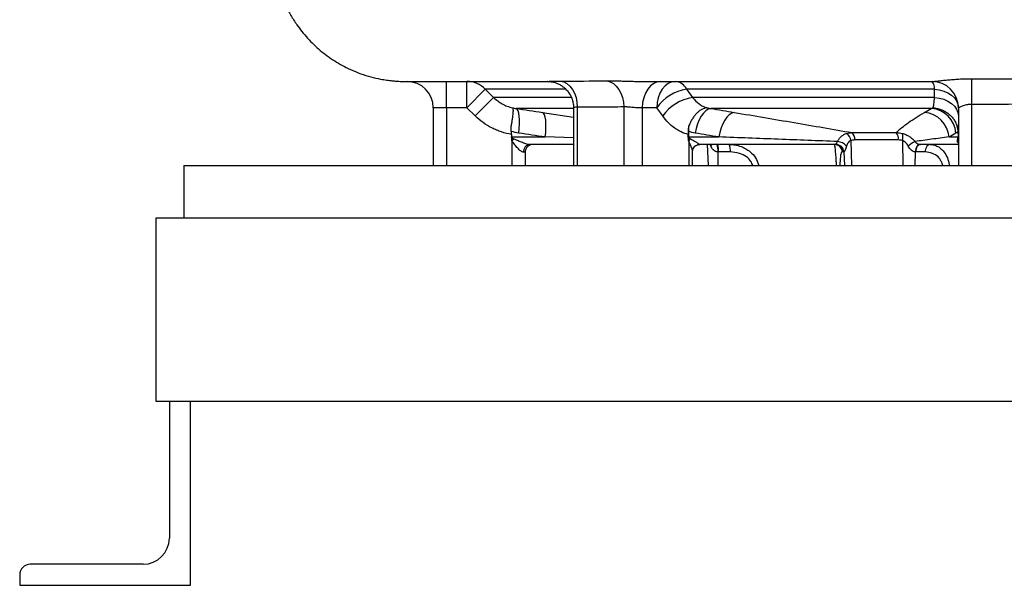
# Model space of a CAD drawing. Header units: millimetres. Extents: x 2154 to 3654, y 1062 to 4821.
# Tile 1 of 9: x 2154 to 2904, y 1062 to 1493. Entities that reach past the tile are written whole.
import ezdxf

# ---------------------------------------------------------------- set-up
doc = ezdxf.new("R2010")
doc.units = ezdxf.units.MM
doc.header["$LTSCALE"] = 2

msp = doc.modelspace()

# ---------------------------------------------------------------- linework, layer by layer
at = {"color": 7, "linetype": 'Continuous', "lineweight": 25}
for p, q in [((2878.72, 1448.05), (2878.62, 1428.51)), ((2448.63, 1445.98), (2448.65, 1445.98)), ((2478.62, 1425.98), (2478.62, 1445.98)), ((2494.25, 1425.98), (2494.25, 1445.98)), ((2494.25, 1425.98), (2508.26, 1440.13)), ((2508.26, 1440.13), (2514.62, 1433.82)), ((2555.61, 1445.98), (2555.54, 1445.98)), ((2661.62, 1440.13), (2666.1, 1433.82)), ((2850.53, 1433.82), (2850.51, 1440.13)), ((2500.61, 1419.68), (2514.62, 1433.82)), ((2850.53, 1433.82), (2666.1, 1433.82)), ((2468.62, 1425.98), (2468.62, 1381.98)), ((2494.25, 1425.98), (2478.62, 1425.98)), ((2478.62, 1425.98), (2478.62, 1381.98)), ((2500.61, 1419.68), (2494.25, 1425.98)), ((2575.42, 1426.03), (2575.42, 1381.98)), ((2578.35, 1426.4), (2578.35, 1381.98)), ((2613.71, 1426.58), (2613.71, 1381.98)), ((2638.9, 1425.98), (2627.85, 1425.98)), ((2627.85, 1425.98), (2627.85, 1381.98)), ((2643.4, 1419.68), (2638.9, 1425.98)), ((2847.95, 1425.4), (2679.99, 1425.4)), ((2868.62, 1425.98), (2868.62, 1381.98)), ((2878.62, 1428.51), (2878.62, 1381.98)), ((2528.1, 1407.86), (2528.32, 1403.67)), ((2528.32, 1403.67), (2553.95, 1403.67)), ((2528.33, 1403.53), (2528.32, 1403.67)), ((2663.11, 1400.64), (2662.92, 1405.68)), ((2663.12, 1407.86), (2663.16, 1403.67)), ((2663.16, 1403.67), (2686.14, 1403.67)), ((2787.5, 1407.01), (2821.28, 1407.01)), ((2861.53, 1403.67), (2868.39, 1403.67)), ((2868.23, 1407.86), (2868.39, 1403.67)), ((2528.62, 1400.52), (2530.11, 1402.25)), ((2528.62, 1400.52), (2528.62, 1381.98)), ((2575.42, 1397.98), (2542.57, 1397.98)), ((2663.21, 1400.52), (2663.21, 1381.98)), ((2775.43, 1397.98), (2671.54, 1397.98)), ((2822.88, 1401.4), (2789.75, 1401.4)), ((2868.62, 1397.98), (2839.73, 1397.98)), ((2538.62, 1391.98), (2537.34, 1391.98)), ((2538.62, 1391.98), (2538.62, 1381.98)), ((2666.13, 1381.98), (2666.13, 1392.73)), ((2694.94, 1392.3), (2685.86, 1392.3)), ((2781.37, 1392.3), (2780.18, 1392.3)), ((2843.35, 1392.3), (2836.08, 1392.3)), ((2278.62, 1381.98), (2278.62, 1341.98)), ((2278.62, 1381.98), (3528.62, 1381.98)), ((2257.62, 1201.98), (2257.62, 1341.98)), ((2257.62, 1341.98), (2278.62, 1341.98)), ((2278.62, 1341.98), (3528.62, 1341.98)), ((3549.62, 1201.98), (2257.62, 1201.98)), ((2267.62, 1201.98), (2267.62, 1097.98)), ((2283.62, 1061.98), (2283.62, 1201.98)), ((2247.62, 1077.98), (2161.62, 1077.98)), ((2153.62, 1069.98), (2153.62, 1061.98)), ((2153.62, 1061.98), (2283.62, 1061.98))]:
    msp.add_line(p, q, dxfattribs=at)
at = {"color": 8, "linetype": 'Continuous', "lineweight": 25}
for p, q in [((2573.69, 1433.82), (2514.62, 1433.82)), ((2575.42, 1425.4), (2531.68, 1425.4)), ((2551.87, 1422.38), (2575.42, 1418.9)), ((2575.42, 1402.94), (2553.95, 1403.67)), ((2677.25, 1397.98), (2677.99, 1381.98)), ((2786.78, 1401.04), (2787.23, 1381.98)), ((2826.07, 1401.04), (2826.38, 1381.98)), ((2685.41, 1392.31), (2685.48, 1381.98)), ((2781.43, 1392.31), (2781.97, 1381.98)), ((2835.73, 1392.31), (2835.4, 1381.98))]:
    msp.add_line(p, q, dxfattribs=at)
at = {"color": 7, "linetype": 'Continuous', "lineweight": 25, "flags": 128}
for points in [[(2555.93, 1445.98), (2555.61, 1445.98), (2555.61, 1445.98)], [(2565.43, 1446.32), (2568.01, 1445.67), (2570.46, 1444.35), (2572.69, 1442.42), (2574.64, 1439.93), (2576.22, 1436.97), (2577.4, 1433.66), (2578.11, 1430.09), (2578.35, 1426.4)], [(2600.86, 1446.48), (2603.41, 1445.77), (2605.84, 1444.42), (2608.04, 1442.47), (2609.97, 1439.98), (2611.54, 1437.05), (2612.72, 1433.76), (2613.45, 1430.23), (2613.71, 1426.58)], [(2641.99, 1445.98), (2639.23, 1445.6), (2636.58, 1444.46), (2634.14, 1442.61), (2631.99, 1440.13), (2630.23, 1437.1), (2628.93, 1433.64), (2628.12, 1429.89), (2627.85, 1425.98)], [(2653.04, 1445.98), (2650.28, 1445.6), (2647.63, 1444.46), (2645.18, 1442.61), (2643.04, 1440.13), (2641.28, 1437.1), (2639.97, 1433.64), (2639.17, 1429.89), (2638.9, 1425.98)], [(2850.51, 1440.13), (2854.13, 1439.64), (2857.56, 1438.69), (2860.69, 1437.31), (2863.41, 1435.54), (2865.63, 1433.45), (2867.27, 1431.11), (2868.28, 1428.59), (2868.62, 1425.98)], [(2850.53, 1433.82), (2854.15, 1433.33), (2857.58, 1432.38), (2860.71, 1431), (2863.42, 1429.23), (2865.64, 1427.14), (2867.28, 1424.8), (2868.28, 1422.28), (2868.62, 1419.68)], [(2533.76, 1406.7), (2534.13, 1410.26), (2534.31, 1413.67), (2534.31, 1416.81), (2534.12, 1419.59), (2533.75, 1421.9), (2533.2, 1423.68), (2532.51, 1424.86), (2531.68, 1425.4)], [(2679.99, 1425.4), (2678.1, 1424.86), (2676.21, 1423.68), (2674.39, 1421.9), (2672.68, 1419.59), (2671.16, 1416.81), (2669.87, 1413.67), (2668.85, 1410.26), (2668.14, 1406.7)], [(2553.95, 1403.67), (2554.32, 1407.22), (2554.5, 1410.63), (2554.5, 1413.77), (2554.3, 1416.54), (2553.93, 1418.85), (2553.39, 1420.63), (2552.69, 1421.82), (2551.87, 1422.38)], [(2697.92, 1422.38), (2696.04, 1421.82), (2694.16, 1420.63), (2692.34, 1418.85), (2690.65, 1416.54), (2689.13, 1413.77), (2687.85, 1410.63), (2686.84, 1407.22), (2686.14, 1403.67)], [(2839.57, 1397.99), (2838.87, 1397.89), (2838.19, 1397.58), (2837.55, 1397.07), (2836.98, 1396.37), (2836.5, 1395.51), (2836.12, 1394.52), (2835.86, 1393.44), (2835.73, 1392.31)], [(2839.73, 1397.98), (2839.04, 1397.88), (2838.38, 1397.56), (2837.76, 1397.04), (2837.22, 1396.34), (2836.76, 1395.48), (2836.41, 1394.5), (2836.18, 1393.42), (2836.08, 1392.3)], [(2847, 1397.98), (2846.31, 1397.88), (2845.64, 1397.56), (2845.03, 1397.04), (2844.48, 1396.34), (2844.03, 1395.48), (2843.68, 1394.5), (2843.45, 1393.42), (2843.35, 1392.3)]]:
    msp.add_lwpolyline(points, dxfattribs=at)
at = {"color": 8, "linetype": 'Continuous', "lineweight": 25, "flags": 128}
msp.add_lwpolyline([(2680.07, 1396.73), (2680.62, 1397.39), (2681.02, 1397.98)], dxfattribs=at)
at = {"color": 7, "linetype": 'Continuous', "lineweight": 25}
for centre, radius, start, end in [((2448.62, 1425.98), 20, 0, 89.90947), ((2494.23, 1426.25), 19.73, 44.68136, 89.95511), ((2667.19, 1405.86), 34.72, 99.22644, 144.57073), ((2652.14, 1435.45), 10.57, 26.23751, 85.11338), ((2848.62, 1425.98), 20, 0, 90), ((2842.25, 1440.7), 8.28, 356.00435, 39.63706), ((2671.69, 1399.55), 34.73, 99.27791, 144.57232), ((2846.37, 1404.99), 20.48, 4.793, 85.57887), ((2841.12, 1401.97), 20.47, 4.76741, 85.39055), ((2778.85, 1400), 7.99, 7.43207, 53.25133), ((2783.57, 1402.17), 6.23, 352.87202, 50.95082), ((2815.43, 1402.31), 7.51, 353.05671, 38.77997), ((2818.63, 1403.43), 7.82, 342.18461, 22.37928), ((2542.98, 1392.35), 5.65, 94.19266, 183.65372), ((2544.62, 1391.98), 6, 90, 180), ((2671.28, 1395.54), 9.49, 134.96329, 148.32683), ((2674.57, 1393.64), 11.37, 353.20861, 22.45471), ((2683.65, 1393.64), 11.37, 353.20861, 22.45471), ((2774.21, 1392.01), 5.97, 2.7383, 89.76999), ((2775.44, 1391.99), 6, 3.02465, 90.51218), ((2775.41, 1392.01), 5.97, 2.7383, 89.76999), ((2775.69, 1389.81), 10.42, 41.59706, 85.52253), ((2845.7, 1379.81), 22.75, 116.33389, 131.95946), ((2865, 1400.5), 3.62, 0.3042, 28.89592), ((2247.62, 1097.98), 20, 270, 0), ((2161.62, 1069.98), 8, 90, 180)]:
    msp.add_arc(centre, radius, start, end, dxfattribs=at)
at = {"color": 8, "linetype": 'Continuous', "lineweight": 25}
msp.add_arc((2673.94, 1394.01), 11.6, 351.54015, 20.04517, dxfattribs=at)
at = {"color": 7, "linetype": 'Continuous', "lineweight": 25}
for centre, major_axis, ratio, start_param, end_param in [((2573.01, 1403.98), (44.81, 0), 0.133894, 3.217654, 3.434373), ((2658.76, 1403.98), (-0.6, 5.98), 0.728603, 4.563091, 4.586793), ((2698.84, 1403.98), (35.78, 0), 0.16767, 3.217654, 3.434373), ((2862.62, 1403.98), (0, 6), 0.965926, 4.419609, 4.636327), ((2874.6, 1403.98), (6.11, 1.15), 0.963374, 3.001079, 3.024781), ((2573.01, 1403.98), (46.36, 0), 0.258819, 3.423774, 3.434373), ((2694.6, 1403.98), (32.78, 0), 0.366025, 3.423774, 3.434373), ((2774.84, 1403.98), (-0.62, 6), 0.215259, 3.084759, 3.119408), ((2839.91, 1403.98), (0.4, 5.99), 0.750031, 3.157374, 3.192023), ((2685.52, 1404.3), (12.71, -2.29), 0.927093, 4.869566, 4.904215), ((2780.78, 1404.3), (-0.6, 12), 0.140933, 3.134529, 3.169177), ((2836.26, 1404.3), (0.67, 11.99), 0.858017, 3.154768, 3.189417)]:
    msp.add_ellipse(centre, major_axis=major_axis, ratio=ratio, start_param=start_param, end_param=end_param, dxfattribs=at)
for points, knots in [([(2347.13, 1537.53), (2347.34, 1535.51), (2347.78, 1531.16), (2349.03, 1524.8), (2350.59, 1518.74), (2352.41, 1513.1), (2354.33, 1508.15), (2356.3, 1503.74), (2358.19, 1499.96), (2360.19, 1496.34), (2362.36, 1492.75), (2366.33, 1486.77), (2372.74, 1478.73), (2382.4, 1469.43), (2393.37, 1461.4), (2403.89, 1455.69), (2413.24, 1451.87), (2420.95, 1449.45), (2427.67, 1447.89), (2433.13, 1446.99), (2437.18, 1446.5), (2440.36, 1446.23), (2442.95, 1446.09), (2444.29, 1446.04), (2445.73, 1446.01), (2447.2, 1445.99), (2448.14, 1445.99), (2448.63, 1445.99)], [0, 0, 0, 0, 0.03523, 0.075695, 0.111986, 0.143692, 0.178262, 0.203914, 0.227491, 0.251409, 0.275664, 0.300248, 0.375732, 0.453305, 0.532116, 0.610523, 0.66007, 0.706971, 0.750821, 0.77942, 0.804703, 0.828261, 0.851961, 0.885964, 0.922163, 0.959673, 1, 1, 1, 1]), ([(2849.03, 1445.98), (2849.21, 1445.98), (2849.43, 1446), (2849.97, 1446.03), (2850.28, 1446.06), (2851.33, 1446.17), (2852.17, 1446.27), (2853.62, 1446.44), (2854.14, 1446.5), (2855.23, 1446.63), (2855.81, 1446.69), (2857.59, 1446.89), (2858.87, 1447.03), (2861.58, 1447.29), (2863.02, 1447.42), (2865.98, 1447.64), (2867.5, 1447.74), (2870.61, 1447.9), (2872.22, 1447.96), (2875.45, 1448.04), (2877.08, 1448.05), (2878.72, 1448.05)], [0, 0, 0, 0, 0.0625, 0.0625, 0.125, 0.125, 0.25, 0.25, 0.3125, 0.3125, 0.375, 0.375, 0.5, 0.5, 0.625, 0.625, 0.75, 0.75, 0.875, 0.875, 1, 1, 1, 1]), ([(2448.65, 1445.98), (2448.67, 1445.98), (2448.73, 1445.98), (2448.9, 1445.98), (2448.97, 1445.98), (2449.14, 1445.98), (2449.23, 1445.98), (2449.34, 1445.98)], [0, 0, 0, 0, 0.5, 0.5, 0.75, 0.75, 1, 1, 1, 1]), ([(2449.34, 1445.98), (2449.34, 1445.98), (2449.6, 1445.98), (2450.29, 1445.98), (2451.46, 1445.98), (2452.1, 1445.98)], [0, 0, 0, 0, 0.000015, 0.447362, 1, 1, 1, 1]), ([(2452.1, 1445.98), (2452.66, 1445.98), (2454.37, 1445.98), (2457.56, 1445.98), (2461.98, 1445.98), (2467.19, 1445.98), (2474.36, 1445.98), (2483.99, 1445.98), (2496.58, 1445.98), (2511.24, 1445.98), (2527.54, 1445.98), (2542.39, 1445.98), (2552.12, 1445.98), (2555.61, 1445.98)], [0, 0, 0, 0, 0.031573, 0.095133, 0.175791, 0.261876, 0.349787, 0.467913, 0.586662, 0.706277, 0.827012, 0.937961, 1, 1, 1, 1]), ([(2555.54, 1445.98), (2555.54, 1445.98), (2555.55, 1445.99), (2555.56, 1445.99), (2555.58, 1445.99), (2555.63, 1445.99), (2555.68, 1446), (2555.87, 1446.02), (2556.05, 1446.03), (2556.51, 1446.07), (2556.8, 1446.09), (2557.47, 1446.14), (2557.85, 1446.16), (2559.14, 1446.22), (2560.17, 1446.26), (2562.58, 1446.31), (2563.93, 1446.33), (2565.43, 1446.32)], [0, 0, 0, 0, 0.03125, 0.03125, 0.0625, 0.0625, 0.125, 0.125, 0.25, 0.25, 0.375, 0.375, 0.5, 0.5, 0.75, 0.75, 1, 1, 1, 1]), ([(2555.93, 1445.98), (2556.08, 1445.98), (2556.5, 1445.97), (2557.71, 1445.88), (2559.36, 1445.64), (2561.47, 1445.11), (2563.83, 1444.22), (2566.3, 1442.87), (2568.68, 1441.09), (2570.87, 1438.85), (2572.74, 1436.18), (2574.2, 1433.19), (2575.12, 1429.86), (2575.52, 1427.42), (2575.41, 1426.12), (2575.41, 1426.04)], [0, 0, 0, 0, 0.025047, 0.068082, 0.123578, 0.190871, 0.276044, 0.36475, 0.458814, 0.559035, 0.662712, 0.768353, 0.875052, 0.99258, 1, 1, 1, 1]), ([(2600.86, 1446.48), (2602.69, 1446.5), (2604.68, 1446.49), (2607.89, 1446.45), (2609.01, 1446.42), (2611.28, 1446.37), (2612.45, 1446.34), (2614.82, 1446.28), (2616.03, 1446.24), (2617.88, 1446.19), (2618.51, 1446.17), (2619.76, 1446.13), (2620.38, 1446.12), (2622.25, 1446.07), (2623.51, 1446.04), (2625.39, 1446.01), (2626.01, 1446), (2626.95, 1445.99), (2627.27, 1445.99), (2627.9, 1445.99), (2628.21, 1445.98), (2628.52, 1445.98)], [0, 0, 0, 0, 0.25, 0.25, 0.375, 0.375, 0.5, 0.5, 0.625, 0.625, 0.6875, 0.6875, 0.75, 0.75, 0.875, 0.875, 0.9375, 0.9375, 0.96875, 0.96875, 1, 1, 1, 1]), ([(2628.52, 1445.98), (2628.52, 1445.98), (2630.24, 1445.98), (2631.83, 1445.98), (2633.42, 1445.98)], [0, 0, 0, 0, 0.0000225, 1, 1, 1, 1]), ([(2633.42, 1445.98), (2640, 1445.98), (2654.51, 1445.98), (2678.16, 1445.98), (2703.88, 1445.98), (2730.17, 1445.98), (2756.89, 1445.98), (2783.93, 1445.98), (2811.23, 1445.98), (2832.84, 1445.98), (2845.36, 1445.98), (2848.67, 1445.98)], [0, 0, 0, 0, 0.103899, 0.228973, 0.353008, 0.475861, 0.597486, 0.718102, 0.837952, 0.957263, 1, 1, 1, 1]), ([(2850.51, 1440.13), (2833.42, 1440.13), (2816.58, 1440.13), (2791.67, 1440.13), (2783.43, 1440.13), (2771.16, 1440.13), (2767.08, 1440.13), (2758.99, 1440.13), (2754.98, 1440.13), (2735.08, 1440.13), (2719.66, 1440.13), (2697.29, 1440.13), (2689.95, 1440.13), (2679.15, 1440.13), (2675.58, 1440.13), (2668.54, 1440.13), (2665.06, 1440.13), (2661.62, 1440.13)], [0, 0, 0, 0, 0.25, 0.25, 0.375, 0.375, 0.4375, 0.4375, 0.5, 0.5, 0.75, 0.75, 0.875, 0.875, 0.9375, 0.9375, 1, 1, 1, 1]), ([(2848.62, 1445.98), (2848.62, 1445.98), (2848.66, 1445.98), (2848.79, 1445.98), (2848.89, 1445.98), (2849.03, 1445.98)], [0, 0, 0, 0, 0.5, 0.5, 1, 1, 1, 1]), ([(2514.62, 1433.82), (2516.61, 1431.87), (2518.82, 1430.24), (2522.43, 1428.24), (2523.7, 1427.65), (2526.27, 1426.65), (2527.58, 1426.24), (2528.92, 1425.92)], [0, 0, 0, 0, 0.5, 0.5, 0.75, 0.75, 1, 1, 1, 1]), ([(2666.1, 1433.82), (2667.62, 1431.87), (2669.3, 1430.24), (2672.08, 1428.24), (2673.05, 1427.65), (2675.03, 1426.65), (2676.04, 1426.24), (2677.07, 1425.92)], [0, 0, 0, 0, 0.5, 0.5, 0.75, 0.75, 1, 1, 1, 1]), ([(2849.31, 1425.92), (2849.43, 1426.24), (2849.55, 1426.65), (2849.78, 1427.65), (2849.88, 1428.24), (2850.19, 1430.24), (2850.37, 1431.87), (2850.53, 1433.82)], [0, 0, 0, 0, 0.25, 0.25, 0.5, 0.5, 1, 1, 1, 1]), ([(2478.62, 1425.98), (2477.96, 1425.98), (2477.31, 1425.98), (2476.02, 1425.98), (2475.39, 1425.98), (2474.19, 1425.98), (2473.6, 1425.98), (2472.51, 1425.98), (2472.01, 1425.98), (2471.09, 1425.98), (2470.67, 1425.98), (2469.94, 1425.98), (2469.63, 1425.98), (2469.26, 1425.98), (2469.15, 1425.98), (2468.96, 1425.98), (2468.88, 1425.98), (2468.69, 1425.98), (2468.62, 1425.99), (2468.62, 1425.98)], [0, 0, 0, 0, 0.125, 0.125, 0.25, 0.25, 0.375, 0.375, 0.5, 0.5, 0.625, 0.625, 0.75, 0.75, 0.8125, 0.8125, 0.875, 0.875, 1, 1, 1, 1]), ([(2528.92, 1425.92), (2528.95, 1425.9), (2528.98, 1425.88), (2529.03, 1425.83), (2529.05, 1425.8), (2529.12, 1425.7), (2529.16, 1425.61), (2529.27, 1425.3), (2529.32, 1425.03), (2529.37, 1424.5), (2529.38, 1424.31), (2529.39, 1423.89), (2529.39, 1423.67), (2529.39, 1422.95), (2529.36, 1422.4), (2529.27, 1421.19), (2529.2, 1420.52), (2529.03, 1419.08), (2528.93, 1418.32), (2528.69, 1416.71), (2528.55, 1415.85), (2528.24, 1414.06), (2528.07, 1413.14), (2527.88, 1412.18)], [0, 0, 0, 0, 0.03125, 0.03125, 0.0625, 0.0625, 0.125, 0.125, 0.25, 0.25, 0.3125, 0.3125, 0.375, 0.375, 0.5, 0.5, 0.625, 0.625, 0.75, 0.75, 0.875, 0.875, 1, 1, 1, 1]), ([(2613.71, 1426.58), (2607.82, 1426.5), (2601.92, 1426.45), (2590.14, 1426.39), (2584.25, 1426.38), (2578.35, 1426.4)], [0, 0, 0, 0, 0.5, 0.5, 1, 1, 1, 1]), ([(2627.85, 1425.98), (2627.38, 1425.98), (2626.87, 1425.98), (2625.78, 1425.98), (2625.19, 1425.98), (2624.29, 1425.98), (2623.98, 1425.98), (2623.35, 1425.98), (2623.03, 1425.99), (2622.06, 1426.01), (2621.42, 1426.06), (2620.11, 1426.17), (2619.46, 1426.24), (2618.18, 1426.37), (2617.56, 1426.43), (2616.65, 1426.5), (2616.35, 1426.52), (2615.77, 1426.56), (2615.49, 1426.57), (2614.68, 1426.6), (2614.18, 1426.6), (2613.71, 1426.58)], [0, 0, 0, 0, 0.125, 0.125, 0.25, 0.25, 0.3125, 0.3125, 0.375, 0.375, 0.5, 0.5, 0.625, 0.625, 0.75, 0.75, 0.8125, 0.8125, 0.875, 0.875, 1, 1, 1, 1]), ([(2677.07, 1425.92), (2676.91, 1425.9), (2676.75, 1425.88), (2676.43, 1425.83), (2676.27, 1425.8), (2675.79, 1425.7), (2675.47, 1425.61), (2674.5, 1425.3), (2673.85, 1425.03), (2672.87, 1424.5), (2672.54, 1424.31), (2671.9, 1423.89), (2671.58, 1423.67), (2670.63, 1422.95), (2670.01, 1422.4), (2668.8, 1421.19), (2668.2, 1420.52), (2667.08, 1419.08), (2666.54, 1418.32), (2665.53, 1416.71), (2665.06, 1415.85), (2664.17, 1414.06), (2663.77, 1413.14), (2663.41, 1412.18)], [0, 0, 0, 0, 0.03125, 0.03125, 0.0625, 0.0625, 0.125, 0.125, 0.25, 0.25, 0.3125, 0.3125, 0.375, 0.375, 0.5, 0.5, 0.625, 0.625, 0.75, 0.75, 0.875, 0.875, 1, 1, 1, 1]), ([(2849.31, 1425.92), (2849.56, 1425.9), (2849.82, 1425.88), (2850.32, 1425.83), (2850.57, 1425.8), (2851.32, 1425.7), (2851.82, 1425.61), (2853.3, 1425.3), (2854.27, 1425.03), (2855.7, 1424.5), (2856.17, 1424.31), (2857.1, 1423.89), (2857.56, 1423.67), (2858.89, 1422.95), (2859.74, 1422.4), (2861.36, 1421.19), (2862.14, 1420.52), (2863.56, 1419.08), (2864.21, 1418.32), (2865.4, 1416.71), (2865.93, 1415.85), (2866.87, 1414.06), (2867.26, 1413.14), (2867.59, 1412.18)], [0, 0, 0, 0, 0.03125, 0.03125, 0.0625, 0.0625, 0.125, 0.125, 0.25, 0.25, 0.3125, 0.3125, 0.375, 0.375, 0.5, 0.5, 0.625, 0.625, 0.75, 0.75, 0.875, 0.875, 1, 1, 1, 1]), ([(2878.62, 1428.51), (2877.95, 1428.52), (2877.29, 1428.49), (2876.31, 1428.38), (2875.98, 1428.34), (2875.35, 1428.23), (2875.05, 1428.17), (2874.15, 1427.97), (2873.58, 1427.81), (2872.51, 1427.46), (2872.01, 1427.28), (2871.11, 1426.92), (2870.69, 1426.74), (2869.97, 1426.42), (2869.66, 1426.28), (2869.28, 1426.13), (2869.16, 1426.08), (2868.97, 1426.02), (2868.89, 1426), (2868.75, 1425.98), (2868.71, 1425.98), (2868.64, 1425.98), (2868.62, 1425.98), (2868.62, 1425.98)], [0, 0, 0, 0, 0.125, 0.125, 0.1875, 0.1875, 0.25, 0.25, 0.375, 0.375, 0.5, 0.5, 0.625, 0.625, 0.75, 0.75, 0.8125, 0.8125, 0.875, 0.875, 0.9375, 0.9375, 1, 1, 1, 1]), ([(2928.62, 1428.84), (2920.29, 1428.68), (2911.96, 1428.58), (2895.29, 1428.47), (2886.96, 1428.47), (2878.62, 1428.51)], [0, 0, 0, 0, 0.5, 0.5, 1, 1, 1, 1]), ([(2528.22, 1405.68), (2525.61, 1406.1), (2523.06, 1406.72), (2519.33, 1407.93), (2518.1, 1408.38), (2515.67, 1409.38), (2514.46, 1409.94), (2510.94, 1411.72), (2508.71, 1413.08), (2504.49, 1416.13), (2502.49, 1417.82), (2500.61, 1419.68)], [0, 0, 0, 0, 0.25, 0.25, 0.375, 0.375, 0.5, 0.5, 0.75, 0.75, 1, 1, 1, 1]), ([(2662.92, 1405.68), (2661.08, 1406.1), (2659.27, 1406.72), (2656.63, 1407.93), (2655.76, 1408.38), (2654.05, 1409.38), (2653.19, 1409.94), (2650.7, 1411.72), (2649.13, 1413.08), (2646.14, 1416.13), (2644.73, 1417.82), (2643.4, 1419.68)], [0, 0, 0, 0, 0.25, 0.25, 0.375, 0.375, 0.5, 0.5, 0.75, 0.75, 1, 1, 1, 1]), ([(2697.92, 1422.38), (2705.63, 1421.08), (2713.28, 1419.79), (2728.48, 1417.22), (2736.03, 1415.93), (2751.01, 1413.37), (2758.43, 1412.1), (2773.1, 1409.55), (2780.36, 1408.28), (2787.5, 1407.01)], [0, 0, 0, 0, 0.25, 0.25, 0.5, 0.5, 0.75, 0.75, 1, 1, 1, 1]), ([(2821.28, 1407.01), (2822.51, 1408.28), (2823.94, 1409.55), (2827.08, 1412.1), (2828.79, 1413.38), (2832.43, 1415.94), (2834.36, 1417.22), (2838.42, 1419.79), (2840.54, 1421.08), (2842.77, 1422.38)], [0, 0, 0, 0, 0.25, 0.25, 0.5, 0.5, 0.75, 0.75, 1, 1, 1, 1]), ([(2528.48, 1400.64), (2528.46, 1401.13), (2528.43, 1401.61), (2528.38, 1402.57), (2528.36, 1403.05), (2528.33, 1403.53)], [0, 0, 0, 0, 0.5, 0.5, 1, 1, 1, 1]), ([(2663.11, 1400.64), (2663.09, 1401.13), (2663.09, 1401.61), (2663.12, 1402.57), (2663.15, 1403.05), (2663.16, 1403.53)], [0, 0, 0, 0, 0.5, 0.5, 1, 1, 1, 1]), ([(2776.51, 1400.2), (2761.57, 1400.78), (2746.55, 1401.35), (2716.41, 1402.51), (2701.3, 1403.09), (2686.14, 1403.67)], [0, 0, 0, 0, 0.5, 0.5, 1, 1, 1, 1]), ([(2776.51, 1400.2), (2776.9, 1400.96), (2777.34, 1401.67), (2778.07, 1402.65), (2778.33, 1402.96), (2778.87, 1403.55), (2779.16, 1403.84), (2780.05, 1404.63), (2780.7, 1405.09), (2782.09, 1405.86), (2782.84, 1406.17), (2783.63, 1406.41)], [0, 0, 0, 0, 0.25, 0.25, 0.375, 0.375, 0.5, 0.5, 0.75, 0.75, 1, 1, 1, 1]), ([(2825.86, 1406.41), (2826.81, 1406.17), (2827.73, 1405.86), (2829.07, 1405.29), (2829.51, 1405.08), (2830.38, 1404.62), (2830.81, 1404.37), (2832.06, 1403.58), (2832.84, 1402.98), (2834.3, 1401.68), (2834.98, 1400.96), (2835.61, 1400.2)], [0, 0, 0, 0, 0.25, 0.25, 0.375, 0.375, 0.5, 0.5, 0.75, 0.75, 1, 1, 1, 1]), ([(2861.53, 1403.67), (2857.02, 1403.09), (2852.6, 1402.51), (2843.93, 1401.35), (2839.69, 1400.78), (2835.61, 1400.2)], [0, 0, 0, 0, 0.5, 0.5, 1, 1, 1, 1]), ([(2537.34, 1391.98), (2537.05, 1391.98), (2536.72, 1392.09), (2536.01, 1392.45), (2535.63, 1392.71), (2534.88, 1393.3), (2534.5, 1393.64), (2533.73, 1394.38), (2533.35, 1394.77), (2532.6, 1395.57), (2532.23, 1395.99), (2531.49, 1396.85), (2531.12, 1397.3), (2530.02, 1398.65), (2529.31, 1399.57), (2528.62, 1400.52)], [0, 0, 0, 0, 0.125, 0.125, 0.25, 0.25, 0.375, 0.375, 0.5, 0.5, 0.625, 0.625, 0.75, 0.75, 1, 1, 1, 1]), ([(2530.11, 1402.25), (2531.16, 1401.79), (2532.22, 1401.33), (2534.37, 1400.45), (2535.45, 1400.02), (2537.06, 1399.42), (2537.59, 1399.23), (2538.66, 1398.87), (2539.19, 1398.69), (2540.23, 1398.39), (2540.75, 1398.25), (2541.48, 1398.1), (2541.71, 1398.06), (2542.16, 1398), (2542.37, 1397.98), (2542.57, 1397.98)], [0, 0, 0, 0, 0.25, 0.25, 0.5, 0.5, 0.625, 0.625, 0.75, 0.75, 0.875, 0.875, 0.9375, 0.9375, 1, 1, 1, 1]), ([(2664.58, 1402.25), (2665.42, 1401.79), (2666.23, 1401.33), (2667.76, 1400.45), (2668.48, 1400.02), (2669.46, 1399.42), (2669.77, 1399.23), (2670.34, 1398.87), (2670.6, 1398.69), (2671.05, 1398.39), (2671.24, 1398.25), (2671.44, 1398.1), (2671.49, 1398.06), (2671.55, 1398), (2671.56, 1397.98), (2671.54, 1397.98)], [0, 0, 0, 0, 0.25, 0.25, 0.5, 0.5, 0.625, 0.625, 0.75, 0.75, 0.875, 0.875, 0.9375, 0.9375, 1, 1, 1, 1]), ([(2666.16, 1392.74), (2666.15, 1392.87), (2666.14, 1393.35), (2666.44, 1394.58), (2667.26, 1396.02), (2668.6, 1397.21), (2670.17, 1397.9), (2671.18, 1397.95), (2671.64, 1397.98)], [0, 0, 0, 0, 0.062745, 0.238302, 0.432896, 0.633612, 0.833965, 1, 1, 1, 1]), ([(2685.41, 1392.31), (2684.77, 1392.34), (2684.17, 1392.48), (2683.03, 1392.98), (2682.54, 1393.32), (2681.87, 1393.93), (2681.66, 1394.16), (2681.27, 1394.62), (2681.1, 1394.87), (2680.6, 1395.62), (2680.31, 1396.16), (2680.07, 1396.73)], [0, 0, 0, 0, 0.25, 0.25, 0.5, 0.5, 0.625, 0.625, 0.75, 0.75, 1, 1, 1, 1]), ([(2775.39, 1397.99), (2775.31, 1398), (2775.27, 1398.04), (2775.31, 1398.22), (2775.37, 1398.36), (2775.55, 1398.64), (2775.61, 1398.74), (2775.77, 1398.98), (2775.85, 1399.11), (2776.12, 1399.53), (2776.32, 1399.85), (2776.51, 1400.2)], [0, 0, 0, 0, 0.25, 0.25, 0.5, 0.5, 0.625, 0.625, 0.75, 0.75, 1, 1, 1, 1]), ([(2783.49, 1396.73), (2783.33, 1396.16), (2783.15, 1395.62), (2782.77, 1394.61), (2782.57, 1394.14), (2782.27, 1393.53), (2782.18, 1393.34), (2781.99, 1393.01), (2781.9, 1392.86), (2781.73, 1392.61), (2781.66, 1392.51), (2781.53, 1392.37), (2781.47, 1392.32), (2781.43, 1392.31)], [0, 0, 0, 0, 0.25, 0.25, 0.5, 0.5, 0.625, 0.625, 0.75, 0.75, 0.875, 0.875, 1, 1, 1, 1]), ([(2786.78, 1401.04), (2786.33, 1400.87), (2785.92, 1400.62), (2785.22, 1400.04), (2784.92, 1399.7), (2784.38, 1398.93), (2784.16, 1398.52), (2783.78, 1397.65), (2783.62, 1397.2), (2783.49, 1396.73)], [0, 0, 0, 0, 0.25, 0.25, 0.5, 0.5, 0.75, 0.75, 1, 1, 1, 1]), ([(2830.49, 1396.73), (2830.25, 1397.2), (2829.98, 1397.66), (2829.38, 1398.52), (2829.05, 1398.93), (2828.31, 1399.69), (2827.9, 1400.04), (2827.03, 1400.62), (2826.56, 1400.87), (2826.07, 1401.04)], [0, 0, 0, 0, 0.25, 0.25, 0.5, 0.5, 0.75, 0.75, 1, 1, 1, 1]), ([(2835.73, 1392.31), (2835.22, 1392.34), (2834.7, 1392.48), (2833.65, 1392.98), (2833.17, 1393.32), (2832.49, 1393.93), (2832.27, 1394.16), (2831.86, 1394.62), (2831.66, 1394.87), (2831.11, 1395.62), (2830.78, 1396.16), (2830.49, 1396.73)], [0, 0, 0, 0, 0.25, 0.25, 0.5, 0.5, 0.625, 0.625, 0.75, 0.75, 1, 1, 1, 1]), ([(2835.61, 1400.2), (2835.9, 1399.85), (2836.22, 1399.53), (2836.91, 1398.98), (2837.28, 1398.73), (2838, 1398.36), (2838.37, 1398.22), (2839.02, 1398.04), (2839.31, 1398), (2839.57, 1397.99)], [0, 0, 0, 0, 0.25, 0.25, 0.5, 0.5, 0.75, 0.75, 1, 1, 1, 1])]:
    msp.add_open_spline(points, degree=3, knots=knots, dxfattribs=at)
for points in [[(2878.72, 1448.05), (2895.23, 1447.98), (2911.74, 1448.05), (2928.25, 1448.31)], [(2565.43, 1446.32), (2577.13, 1446.31), (2588.94, 1446.34), (2600.86, 1446.48)], [(2528.92, 1425.92), (2529.83, 1425.71), (2530.75, 1425.54), (2531.68, 1425.4)], [(2531.68, 1425.4), (2538.41, 1424.39), (2545.14, 1423.38), (2551.87, 1422.38)], [(2677.07, 1425.92), (2678.03, 1425.71), (2679.01, 1425.54), (2679.99, 1425.4)], [(2679.99, 1425.4), (2685.97, 1424.39), (2691.95, 1423.38), (2697.92, 1422.38)], [(2842.77, 1422.38), (2844.49, 1423.38), (2846.22, 1424.39), (2847.95, 1425.4)], [(2847.95, 1425.4), (2848.41, 1425.54), (2848.87, 1425.71), (2849.31, 1425.92)], [(2528.1, 1407.86), (2528.03, 1409.32), (2527.95, 1410.76), (2527.88, 1412.18)], [(2663.41, 1412.18), (2663, 1410.07), (2662.84, 1407.91), (2662.92, 1405.68)], [(2663.12, 1407.86), (2663.11, 1409.32), (2663.2, 1410.76), (2663.41, 1412.18)], [(2868.62, 1405.68), (2868.62, 1407.91), (2868.27, 1410.07), (2867.59, 1412.18)], [(2867.59, 1412.18), (2867.96, 1410.76), (2868.17, 1409.32), (2868.23, 1407.86)], [(2533.76, 1406.7), (2531.85, 1406.98), (2529.97, 1407.37), (2528.1, 1407.86)], [(2553.95, 1403.67), (2547.22, 1404.67), (2540.49, 1405.68), (2533.76, 1406.7)], [(2668.14, 1406.7), (2666.45, 1406.98), (2664.77, 1407.37), (2663.12, 1407.86)], [(2686.14, 1403.67), (2680.14, 1404.67), (2674.14, 1405.68), (2668.14, 1406.7)], [(2783.63, 1406.41), (2784.9, 1406.78), (2786.19, 1406.98), (2787.5, 1407.01)], [(2821.28, 1407.01), (2822.83, 1406.98), (2824.35, 1406.78), (2825.86, 1406.41)], [(2866.77, 1406.7), (2865.03, 1405.68), (2863.28, 1404.67), (2861.53, 1403.67)], [(2868.23, 1407.86), (2867.75, 1407.37), (2867.27, 1406.98), (2866.77, 1406.7)], [(2789.75, 1401.4), (2788.74, 1401.4), (2787.75, 1401.28), (2786.78, 1401.04)], [(2826.07, 1401.04), (2825.02, 1401.28), (2823.96, 1401.4), (2822.88, 1401.4)]]:
    msp.add_open_spline(points, degree=3, dxfattribs=at)
at = {"color": 8, "linetype": 'Continuous', "lineweight": 25}
for points, knots in [([(2569.5, 1440.13), (2565.62, 1440.13), (2557.09, 1440.13), (2545.61, 1440.13), (2534.99, 1440.13), (2526.07, 1440.13), (2518.71, 1440.13), (2512.83, 1440.13), (2509.71, 1440.13), (2508.42, 1440.13), (2508.26, 1440.13)], [0, 0, 0, 0, 0.121981, 0.268825, 0.416297, 0.556069, 0.696382, 0.838365, 0.980917, 1, 1, 1, 1]), ([(2578.35, 1426.4), (2577.87, 1426.39), (2576.65, 1426.37), (2575.55, 1426.12), (2575.55, 1426.06), (2575.55, 1426.03)], [0, 0, 0, 0, 0.282311, 0.709368, 1, 1, 1, 1]), ([(2666.1, 1392.73), (2666.07, 1393.11), (2665.97, 1394.25), (2664.93, 1397.05), (2663.77, 1399.38), (2663.21, 1400.52)], [0, 0, 0, 0, 0.206079, 0.613848, 1, 1, 1, 1]), ([(2680.07, 1396.73), (2679.94, 1397.02), (2679.75, 1397.47), (2679.51, 1397.85), (2679.42, 1397.98)], [0, 0, 0, 0, 0.6431436, 1, 1, 1, 1]), ([(2694.16, 1397.98), (2695.65, 1397.91), (2698.68, 1397.76), (2702.9, 1396.61), (2706.74, 1394.85), (2710.7, 1392.14), (2714.18, 1388.13), (2716.07, 1384.29), (2716.38, 1382.25), (2716.42, 1381.98)], [0, 0, 0, 0, 0.15092, 0.306518, 0.440057, 0.577551, 0.790909, 0.972711, 1, 1, 1, 1]), ([(2775.83, 1381.98), (2775.78, 1383.03), (2775.64, 1385.84), (2775.31, 1390.29), (2774.96, 1394.02), (2774.66, 1396.37), (2774.42, 1397.72), (2774.3, 1397.89), (2774.24, 1397.98)], [0, 0, 0, 0, 0.107762, 0.28845, 0.527594, 0.675251, 0.827929, 1, 1, 1, 1]), ([(2847, 1397.98), (2848.01, 1397.91), (2850.07, 1397.76), (2852.91, 1396.61), (2855.45, 1394.85), (2858.06, 1392.14), (2860.28, 1388.13), (2861.43, 1384.29), (2861.59, 1382.25), (2861.61, 1381.98)], [0, 0, 0, 0, 0.1509198, 0.3065179, 0.4400567, 0.5775512, 0.790909, 0.9727109, 1, 1, 1, 1]), ([(2868.62, 1398.95), (2868.41, 1399.23), (2867.69, 1400.17), (2867.97, 1401.39), (2868.17, 1402.25)], [0, 0, 0, 0, 0.296132, 1, 1, 1, 1]), ([(2712.1, 1381.98), (2711.66, 1383.06), (2710.62, 1385.6), (2707.06, 1388.93), (2701.7, 1391.72), (2697.3, 1392.1), (2694.94, 1392.3)], [0, 0, 0, 0, 0.162572, 0.381027, 0.668168, 1, 1, 1, 1]), ([(2780.18, 1392.3), (2780.01, 1392.23), (2779.55, 1392.04), (2778.95, 1390.25), (2778.57, 1386.97), (2778.43, 1384.11), (2778.47, 1382.42), (2778.48, 1381.98)], [0, 0, 0, 0, 0.187033, 0.508587, 0.757146, 0.937952, 1, 1, 1, 1]), ([(2856.7, 1381.98), (2856.38, 1383.06), (2855.64, 1385.6), (2852.93, 1388.93), (2848.73, 1391.72), (2845.23, 1392.1), (2843.35, 1392.3)], [0, 0, 0, 0, 0.162572, 0.381027, 0.668168, 1, 1, 1, 1])]:
    msp.add_open_spline(points, degree=3, knots=knots, dxfattribs=at)

doc.saveas('drawing.dxf')
